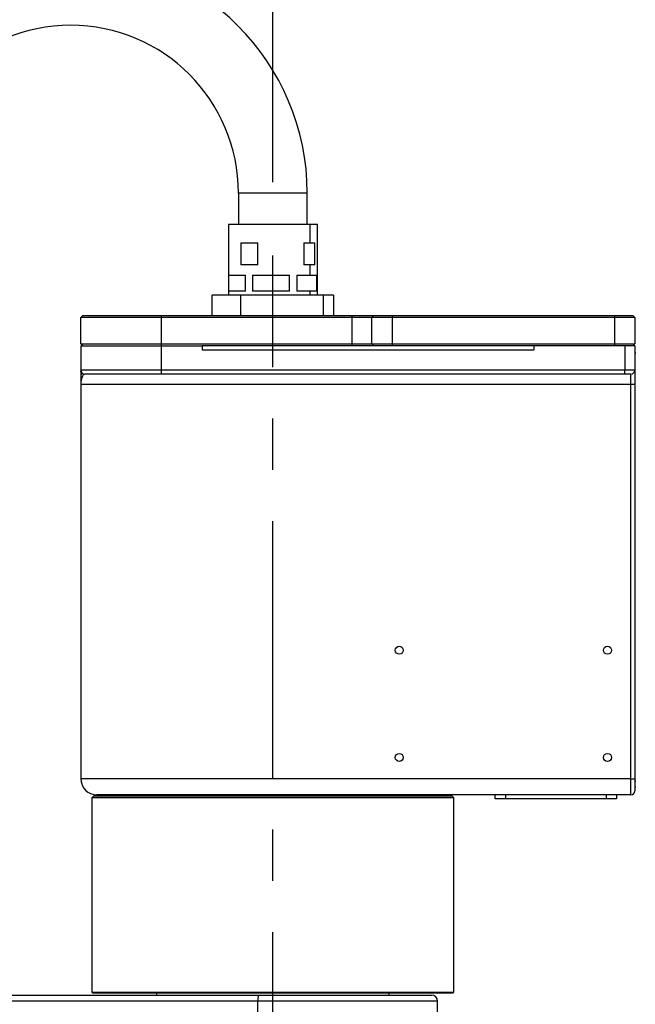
# Model space of a CAD drawing. Header units: millimetres. Extents: x 0 to 2970, y 0 to 2100.
# Tile 28 of 30: x 2164 to 2469, y 1195 to 1682. Entities that reach past the tile are written whole.
import ezdxf

# ---------------------------------------------------------------- set-up
doc = ezdxf.new("R2010")
doc.units = ezdxf.units.MM
doc.header["$LTSCALE"] = 10
doc.header["$PDSIZE"] = -1
doc.linetypes.add('CENTERX2', pattern=[20.32, 12.7, -2.54, 2.54, -2.54])
doc.linetypes.add('PHANTOM', pattern=[12.7, 6.35, -1.27, 1.27, -1.27, 1.27, -1.27])
for name, color, linetype in [('中心线', 1, 'CENTERX2'), ('双点划线', 9, 'PHANTOM'), ('尺寸线', 3, 'Continuous'), ('粗实线', 7, 'Continuous')]:
    doc.layers.add(name, color=color, linetype=linetype)
doc.styles.add('SLDTEXTSTYLE1', font='txt')
doc.dimstyles.new('SLDDIMSTYLE1', dxfattribs={"dimtxt": 35, "dimasz": 18, "dimexe": 15, "dimexo": 5.5, "dimgap": 8.75, "dimtad": 1, "dimtoh": 1, "dimdec": 0, "dimrnd": 1e-09, "dimzin": 12, "dimdsep": 46, "dimtxsty": 'SLDTEXTSTYLE1', "dimcen": 10, "dimclrd": 3, "dimclre": 3, "dimclrt": 3, "dimadec": 0, "dimazin": 3, "dimtfac": 1, "dimtdec": 0, "dimtofl": 0, "dimtmove": 0, "dimatfit": 3, "dimfxl": 1, "dimfrac": 2, "dimtolj": 1, "dimtzin": 12, "dimarcsym": 0})
doc.dimstyles.new('SLDDIMSTYLE2', dxfattribs={"dimtxt": 35, "dimasz": 18, "dimexe": 15, "dimexo": 5.5, "dimgap": 8.75, "dimtad": 1, "dimrnd": 1e-09, "dimzin": 12, "dimdsep": 46, "dimtxsty": 'SLDTEXTSTYLE1', "dimcen": 0.09, "dimclrd": 3, "dimclre": 3, "dimclrt": 3, "dimadec": 0, "dimazin": 3, "dimtfac": 1, "dimtofl": 0, "dimtmove": 0, "dimatfit": 3, "dimfxl": 1, "dimfrac": 2, "dimtolj": 1, "dimtzin": 12, "dimarcsym": 0})

# ---------------------------------------------------------------- blocks, each defined once
blk = doc.blocks.new('_D_8')
at = {"layer": 'Defpoints', "color": 0, "transparency": 16777216}
for p in [(2247.29, 1712.82), (2369.86, 1124.33), (2749.08, 1124.33)]:
    blk.add_point(p, dxfattribs=at)
at = {"layer": '尺寸线', "color": 3, "lineweight": -2, "transparency": 16777216}
for p, q in [((2252.79, 1712.82), (2764.08, 1712.82)), ((2749.08, 1694.82), (2749.08, 1142.33)), ((2375.36, 1124.33), (2764.08, 1124.33))]:
    blk.add_line(p, q, dxfattribs=at)
at = {"layer": '尺寸线', "color": 3, "transparency": 16777216}
for points in [[(2746.08, 1694.82), (2752.08, 1694.82), (2749.08, 1712.82)], [(2746.08, 1142.33), (2752.08, 1142.33), (2749.08, 1124.33)]]:
    blk.add_solid(points, dxfattribs=at)
at = {"layer": '尺寸线', "color": 3, "transparency": 16777216, "insert": (2705.33, 1434.45), "char_height": 35, "attachment_point": 2, "rotation": 90, "style": 'SLDTEXTSTYLE1'}
blk.add_mtext('\\A1;588', dxfattribs=at)
blk = doc.blocks.new('_D_11')
at = {"layer": 'Defpoints', "color": 0, "transparency": 16777216}
for p in [(2089.36, 1804.33), (2289.36, 1595.82), (2089.36, 1511.58)]:
    blk.add_point(p, dxfattribs=at)
at = {"layer": '尺寸线', "color": 3, "lineweight": -2, "transparency": 16777216}
for p, q in [((2089.36, 1517.08), (2089.36, 1819.33)), ((2289.36, 1601.32), (2289.36, 1819.33)), ((2271.36, 1804.33), (2107.36, 1804.33))]:
    blk.add_line(p, q, dxfattribs=at)
at = {"layer": '尺寸线', "color": 3, "transparency": 16777216}
for points in [[(2107.36, 1807.33), (2107.36, 1801.33), (2089.36, 1804.33)], [(2271.36, 1807.33), (2271.36, 1801.33), (2289.36, 1804.33)]]:
    blk.add_solid(points, dxfattribs=at)
at = {"layer": '尺寸线', "color": 3, "transparency": 16777216, "insert": (2209.82, 1848.08), "char_height": 35, "attachment_point": 2, "style": 'SLDTEXTSTYLE1'}
blk.add_mtext('\\A1;200', dxfattribs=at)
blk = doc.blocks.new('_D_13')
at = {"layer": 'Defpoints', "color": 0, "transparency": 16777216}
for p in [(2467.36, 1535.33), (2369.86, 1124.33), (2649.08, 1124.33)]:
    blk.add_point(p, dxfattribs=at)
at = {"layer": '尺寸线', "color": 3, "lineweight": -2, "transparency": 16777216}
for p, q in [((2472.86, 1535.33), (2664.08, 1535.33)), ((2649.08, 1517.33), (2649.08, 1142.33)), ((2375.36, 1124.33), (2664.08, 1124.33))]:
    blk.add_line(p, q, dxfattribs=at)
at = {"layer": '尺寸线', "color": 3, "transparency": 16777216}
for points in [[(2646.08, 1517.33), (2652.08, 1517.33), (2649.08, 1535.33)], [(2646.08, 1142.33), (2652.08, 1142.33), (2649.08, 1124.33)]]:
    blk.add_solid(points, dxfattribs=at)
at = {"layer": '尺寸线', "color": 3, "transparency": 16777216, "insert": (2605.33, 1323), "char_height": 35, "attachment_point": 2, "rotation": 90, "style": 'SLDTEXTSTYLE1'}
blk.add_mtext('\\A1;411', dxfattribs=at)

msp = doc.modelspace()

# ---------------------------------------------------------------- linework, layer by layer
for p, q in [((2272.352854, 1595.819975), (2272.352854, 1580.33368)), ((2306.352854, 1595.819975), (2272.352854, 1595.819975)), ((2306.352854, 1595.819975), (2272.352854, 1595.819975)), ((2272.352854, 1595.819975), (2272.352854, 1580.33368)), ((2306.352854, 1580.33368), (2306.352854, 1595.819975)), ((2306.352854, 1580.33368), (2306.352854, 1595.819975)), ((2267.356284, 1580.33368), (2267.356284, 1545.33368)), ((2311.356284, 1580.33368), (2267.356284, 1580.33368)), ((2267.356284, 1580.33368), (2267.356284, 1545.33368)), ((2311.356284, 1580.33368), (2267.356284, 1580.33368)), ((2307.857239, 1571.33368), (2307.857239, 1580.33368)), ((2307.857239, 1571.33368), (2307.857239, 1580.33368)), ((2311.356284, 1545.33368), (2311.356284, 1580.33368)), ((2311.356284, 1545.33368), (2311.356284, 1580.33368)), ((2273.558649, 1571.33368), (2273.558649, 1560.33368)), ((2273.558649, 1571.33368), (2281.968174, 1571.33368)), ((2273.558649, 1571.33368), (2273.558649, 1560.33368)), ((2273.558649, 1571.33368), (2281.968174, 1571.33368)), ((2281.968174, 1560.33368), (2281.968174, 1571.33368)), ((2281.968174, 1560.33368), (2281.968174, 1571.33368)), ((2304.667545, 1571.33368), (2304.667545, 1560.33368)), ((2304.667545, 1571.33368), (2310.078635, 1571.33368)), ((2304.667545, 1571.33368), (2304.667545, 1560.33368)), ((2304.667545, 1571.33368), (2310.078635, 1571.33368)), ((2310.078635, 1560.33368), (2310.078635, 1571.33368)), ((2310.078635, 1560.33368), (2310.078635, 1571.33368)), ((2281.968174, 1560.33368), (2273.558649, 1560.33368)), ((2281.968174, 1560.33368), (2273.558649, 1560.33368)), ((2310.078635, 1560.33368), (2304.667545, 1560.33368)), ((2310.078635, 1560.33368), (2304.667545, 1560.33368)), ((2307.857239, 1555.33368), (2307.857239, 1560.33368)), ((2307.857239, 1555.33368), (2307.857239, 1560.33368)), ((2267.379296, 1555.33368), (2275.769658, 1555.33368)), ((2267.379296, 1555.33368), (2267.379296, 1547.33368)), ((2267.379296, 1555.33368), (2267.379296, 1547.33368)), ((2267.379296, 1555.33368), (2275.769658, 1555.33368)), ((2275.769658, 1547.33368), (2275.769658, 1555.33368)), ((2275.769658, 1547.33368), (2275.769658, 1555.33368)), ((2279.239, 1555.33368), (2297.548053, 1555.33368)), ((2279.239, 1555.33368), (2279.239, 1547.33368)), ((2279.239, 1555.33368), (2279.239, 1547.33368)), ((2279.239, 1555.33368), (2297.548053, 1555.33368)), ((2301.215988, 1555.33368), (2311.134679, 1555.33368)), ((2301.215988, 1555.33368), (2301.215988, 1547.33368)), ((2301.215988, 1555.33368), (2311.134679, 1555.33368)), ((2301.215988, 1555.33368), (2301.215988, 1547.33368)), ((2311.134679, 1547.33368), (2311.134679, 1555.33368)), ((2311.134679, 1547.33368), (2311.134679, 1555.33368)), ((2259.356284, 1535.33368), (2259.356284, 1545.33368)), ((2319.356284, 1545.33368), (2259.356284, 1545.33368)), ((2319.356284, 1545.33368), (2259.356284, 1545.33368)), ((2259.356284, 1535.33368), (2259.356284, 1545.33368)), ((2275.769658, 1547.33368), (2267.379296, 1547.33368)), ((2275.769658, 1547.33368), (2267.379296, 1547.33368)), ((2273.297506, 1545.33368), (2273.297506, 1535.33368)), ((2273.297506, 1545.33368), (2273.297506, 1535.33368)), ((2297.548053, 1547.33368), (2279.239, 1547.33368)), ((2297.548053, 1547.33368), (2279.239, 1547.33368)), ((2311.134679, 1547.33368), (2301.215988, 1547.33368)), ((2311.134679, 1547.33368), (2301.215988, 1547.33368)), ((2307.857239, 1545.33368), (2307.857239, 1547.33368)), ((2307.857239, 1545.33368), (2307.857239, 1547.33368)), ((2314.356284, 1535.33368), (2314.356284, 1545.33368)), ((2314.356284, 1535.33368), (2314.356284, 1545.33368)), ((2319.356284, 1545.33368), (2319.356284, 1535.33368)), ((2319.356284, 1545.33368), (2319.356284, 1535.33368)), ((2194.356284, 1534.33368), (2195.356284, 1535.33368)), ((2234.356284, 1534.33368), (2194.356284, 1534.33368)), ((2194.356284, 1521.33368), (2194.356284, 1534.33368)), ((2195.356284, 1535.33368), (2234.356284, 1535.33368)), ((2234.356284, 1535.33368), (2467.356284, 1535.33368)), ((2234.356284, 1506.33368), (2234.356284, 1535.33368)), ((2234.356284, 1506.33368), (2234.356284, 1535.33368)), ((2234.356284, 1535.33368), (2467.356284, 1535.33368)), ((2468.356284, 1534.33368), (2234.356284, 1534.33368)), ((2468.356284, 1534.33368), (2234.356284, 1534.33368)), ((2328.356284, 1535.33368), (2328.356284, 1534.33368)), ((2328.356284, 1535.33368), (2328.356284, 1534.33368)), ((2328.356284, 1534.33368), (2328.356284, 1520.33368)), ((2339.356284, 1535.33368), (2338.356284, 1534.33368)), ((2339.356284, 1535.33368), (2338.356284, 1534.33368)), ((2338.356284, 1521.33368), (2338.356284, 1534.33368)), ((2348.356284, 1535.33368), (2348.356284, 1534.33368)), ((2348.356284, 1535.33368), (2348.356284, 1534.33368)), ((2348.356284, 1534.33368), (2348.356284, 1520.33368)), ((2458.356284, 1535.33368), (2458.356284, 1534.33368)), ((2458.356284, 1535.33368), (2458.356284, 1534.33368)), ((2458.356284, 1534.33368), (2458.356284, 1520.33368)), ((2467.356284, 1535.33368), (2468.356284, 1534.33368)), ((2467.356284, 1535.33368), (2468.356284, 1534.33368)), ((2468.356284, 1534.33368), (2468.356284, 1521.33368)), ((2195.356284, 1520.33368), (2194.356284, 1521.33368)), ((2194.356284, 1521.33368), (2468.356284, 1521.33368)), ((2194.356284, 1520.33368), (2234.356284, 1520.33368)), ((2194.356284, 1520.33368), (2194.356284, 1508.33368)), ((2234.356284, 1520.33368), (2254.356284, 1520.33368)), ((2234.356284, 1520.33368), (2254.356284, 1520.33368)), ((2254.356284, 1520.33368), (2254.356284, 1518.33368)), ((2468.356284, 1520.33368), (2254.356284, 1520.33368)), ((2254.356284, 1520.33368), (2254.356284, 1518.33368)), ((2338.356284, 1521.33368), (2339.356284, 1520.33368)), ((2418.356284, 1520.33368), (2418.356284, 1518.33368)), ((2463.356284, 1520.33368), (2463.356284, 1508.33368)), ((2468.356284, 1521.33368), (2467.356284, 1520.33368)), ((2468.356284, 1520.33368), (2468.356284, 1300.33368)), ((2254.356284, 1518.33368), (2418.356284, 1518.33368)), ((2468.356284, 1516.83368), (2468.856284, 1516.83368)), ((2468.356284, 1508.33368), (2194.356284, 1508.33368)), ((2194.356357, 1508.161362), (2194.366065, 1508.021604)), ((2194.39032, 1507.672445), (2194.493193, 1506.191534)), ((2466.356284, 1506.33368), (2196.356284, 1506.33368)), ((2466.356284, 1298.33368), (2466.356284, 1506.33368)), ((2194.356284, 1501.33368), (2194.356284, 1306.33368)), ((2194.356284, 1501.33368), (2468.356284, 1501.33368)), ((2466.356284, 1306.33368), (2289.356284, 1306.33368)), ((2466.356284, 1306.33368), (2468.356284, 1306.33368)), ((2468.356284, 1305.33368), (2468.856284, 1305.33368)), ((2468.356284, 1302.33368), (2468.856284, 1302.33368)), ((2200.856284, 1297.83368), (2199.856284, 1296.83368)), ((2200.856284, 1297.83368), (2199.856284, 1296.83368)), ((2199.856284, 1296.83368), (2199.856284, 1200.83368)), ((2378.856284, 1296.83368), (2199.856284, 1296.83368)), ((2199.856284, 1296.83368), (2199.856284, 1200.83368)), ((2200.856284, 1297.83368), (2377.856284, 1297.83368)), ((2203.356284, 1298.33368), (2203.356284, 1297.83368)), ((2203.356284, 1298.33368), (2203.356284, 1297.83368)), ((2466.356284, 1298.33368), (2289.356284, 1298.33368)), ((2375.356284, 1297.83368), (2375.356284, 1298.33368)), ((2378.856284, 1296.83368), (2377.856284, 1297.83368)), ((2378.856284, 1200.83368), (2378.856284, 1296.83368)), ((2399.356284, 1296.33368), (2399.356284, 1298.33368)), ((2459.356284, 1296.33368), (2399.356284, 1296.33368)), ((2404.356284, 1298.33368), (2404.356284, 1296.33368)), ((2454.356284, 1296.33368), (2454.356284, 1298.33368)), ((2459.356284, 1298.33368), (2459.356284, 1296.33368)), ((2028.917179, 1199.33368), (2282.267383, 1199.33368)), ((2028.917179, 1199.33368), (2282.267383, 1199.33368)), ((2199.856284, 1200.83368), (2200.356284, 1200.33368)), ((2199.856284, 1200.83368), (2200.356284, 1200.33368)), ((2199.856284, 1200.83368), (2378.856284, 1200.83368)), ((2378.356284, 1200.33368), (2200.356284, 1200.33368)), ((2231.856284, 1200.33368), (2231.856284, 1199.33368)), ((2231.856284, 1200.33368), (2231.856284, 1199.33368)), ((2282.267383, 1199.33368), (2367.856284, 1199.33368)), ((2346.856284, 1199.33368), (2346.856284, 1200.33368)), ((2378.356284, 1200.33368), (2378.856284, 1200.83368)), ((2281.996469, 1196.33368), (2025.917179, 1196.33368)), ((2281.996469, 1196.33368), (2025.917179, 1196.33368)), ((2281.996469, 1130.33368), (2281.996469, 1196.33368)), ((2370.856284, 1196.33368), (2281.996469, 1196.33368)), ((2370.856284, 1125.33368), (2370.856284, 1196.33368))]:
    msp.add_line(p, q)
at = {"flags": 128}
msp.add_lwpolyline([(2463.356284, 1506.33368), (2463.356284, 1507.943499), (2463.356284, 1508.33368)], dxfattribs=at)
for centre in [(2351.856284, 1369.83368), (2454.856284, 1369.83368), (2351.856284, 1316.83368), (2454.856284, 1316.83368)]:
    msp.add_circle(centre, 2)
for centre, radius, start, end in [((2189.352854, 1595.819975), 117, 0, 180), ((2189.352854, 1595.819975), 117, 0, 180), ((2189.352854, 1595.819975), 83, 0, 180), ((2189.352854, 1595.819975), 83, 0, 180), ((2196.356284, 1508.33368), 2, 180, 270), ((2466.356284, 1508.33368), 2, 270, 0), ((2202.356284, 1306.33368), 8, 180, 270), ((2202.356284, 1306.33368), 8, 180, 270), ((2466.356284, 1300.33368), 2, 270, 0), ((2290.504891, 1197.077564), 8.540878, 164.68324727, 184.99661458), ((2290.504891, 1197.077564), 8.540878, 164.68324727, 184.99661458), ((2367.856284, 1196.33368), 3, 0, 90)]:
    msp.add_arc(centre, radius, start, end)
for points, knots in [([(2194.356284, 1507.670669), (2194.356284, 1507.376227), (2194.356284, 1506.731973), (2194.356284, 1505.309497), (2194.356284, 1503.901184), (2194.356284, 1502.623697), (2194.356284, 1501.771884), (2194.356284, 1501.33368)], [0, 0, 0, 0, 0.2214537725, 0.4845522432, 0.6642881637, 0.8272975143, 1, 1, 1, 1]), ([(2195.96717, 1506.198052), (2195.932287, 1506.187488), (2195.713223, 1506.121145), (2195.373492, 1505.669117), (2194.975088, 1504.944938), (2194.683279, 1504.064902), (2194.49553, 1503.181576), (2194.378939, 1502.270337), (2194.364207, 1501.661242), (2194.356284, 1501.33368)], [0, 0, 0, 0, 0.0326567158, 0.2050865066, 0.3829986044, 0.5509691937, 0.7073100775, 0.8425959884, 1, 1, 1, 1]), ([(2194.389135, 1507.287248), (2194.389061, 1506.770804), (2194.388913, 1505.738552), (2194.38873, 1503.837779), (2194.388621, 1502.619931), (2194.388586, 1502.22931)], [0, 0, 0, 0, 0.4047936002, 0.8090893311, 1, 1, 1, 1]), ([(2194.674206, 1506.572873), (2194.607125, 1506.88467), (2194.475854, 1507.49482), (2194.420514, 1507.800308), (2194.393454, 1507.949687)], [0, 0, 0, 0, 0.5110160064, 1, 1, 1, 1]), ([(2195.923891, 1506.208466), (2195.888152, 1506.212377), (2195.651659, 1506.238255), (2195.246863, 1506.456195), (2194.770226, 1506.855265), (2194.585043, 1507.227113), (2194.493193, 1507.411549)], [0, 0, 0, 0, 0.0551815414, 0.3651423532, 0.6851110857, 1, 1, 1, 1])]:
    msp.add_open_spline(points, degree=3, knots=knots)
at = {"layer": '中心线'}
msp.add_line((2289.356284, 1103.422749), (2289.356284, 1564.920669), dxfattribs=at)
at = {"layer": '双点划线'}
for p, q in [((2297.548053, 1547.33368), (2297.548053, 1555.33368)), ((2289.356284, 1306.33368), (2194.356284, 1306.33368)), ((2289.356284, 1298.33368), (2202.356284, 1298.33368))]:
    msp.add_line(p, q, dxfattribs=at)
at = {"layer": '粗实线'}
for p, q in [((2297.548053, 1547.33368), (2297.548053, 1555.33368)), ((2289.356284, 1306.33368), (2194.356284, 1306.33368)), ((2289.356284, 1298.33368), (2202.356284, 1298.33368))]:
    msp.add_line(p, q, dxfattribs=at)

# ---------------------------------------------------------------- dimensions: what is measured, and where the dimension line sits
at = {"layer": '尺寸线'}
dim = msp.add_linear_dim(base=(2089.356284, 1804.33368), p1=(2289.356284, 1595.819975), p2=(2089.356284, 1511.584334), dimstyle='SLDDIMSTYLE2', dxfattribs=at)
dim.commit()
dim.dimension.update_dxf_attribs({"geometry": '_D_11', "text_midpoint": (2209.821439, 1804.33368), "dimtype": 160})
for base, p1, dimstyle, picture, middle in [((2749.080173, 1124.33368), (2247.292056, 1712.819975), 'SLDDIMSTYLE1', '_D_8', (2749.080173, 1434.450037)), ((2649.080173, 1124.33368), (2467.356284, 1535.33368), 'SLDDIMSTYLE2', '_D_13', (2649.080173, 1322.999841))]:
    dim = msp.add_linear_dim(base=base, p1=p1, p2=(2369.856284, 1124.33368), angle=90, dimstyle=dimstyle, dxfattribs=at)
    dim.commit()
    dim.dimension.update_dxf_attribs({"geometry": picture, "text_midpoint": middle, "dimtype": 160})

doc.saveas('drawing.dxf')
